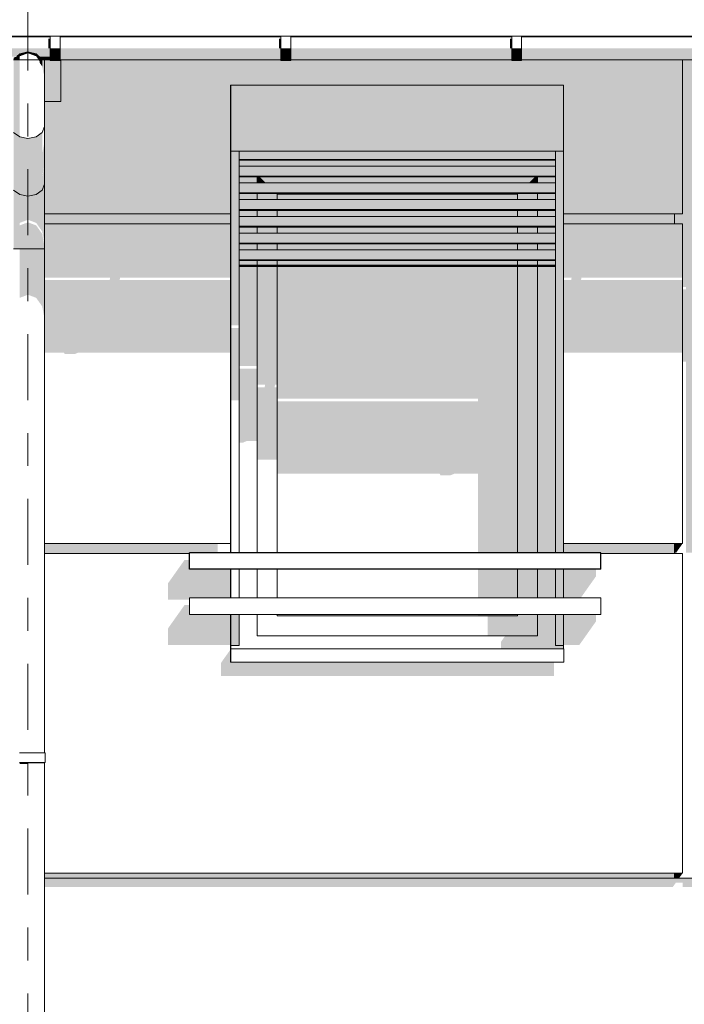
# Model space of a CAD drawing. Header units: metres. Extents: x -4 to 112, y -27 to 26.
# Tile 97 of 167: x 37.73 to 39.74, y 2.97 to 5.95. Entities that reach past the tile are written whole.
import ezdxf
from ezdxf.enums import TextEntityAlignment as Align

# ---------------------------------------------------------------- set-up
doc = ezdxf.new("R2010")
doc.units = ezdxf.units.M
doc.header["$MEASUREMENT"] = 0
doc.linetypes.add('Raster', pattern=[0.4, 0.2, -0.1, 0, -0.1])
for name, color, linetype in [('10 Wand außen', 7, 'Continuous'), ('20 Träger', 7, 'Continuous'), ('30 Dachaufbau', 7, 'Continuous'), ('30 Dachentwässerung', 7, 'Continuous'), ('40 Absturzsicherung', 7, 'Continuous'), ('50 Sanitäreinrichtung', 7, 'Continuous'), ('90 Achsraster', 7, 'Continuous'), ('94 Genehmigungsplanung Bemaßung', 7, 'Continuous')]:
    doc.layers.add(name, color=color, linetype=linetype)
doc.styles.add('ERSTELLTER_STIL_1', font='arial.ttf')
doc.styles.add('ERSTELLTER_STIL_2', font='arial.ttf')
doc.dimstyles.new('ERSTELLTER_STIL__1', dxfattribs={"dimtxt": 0.25, "dimasz": 0.19, "dimexe": 0.18, "dimexo": 0.1, "dimgap": 0, "dimtad": 1, "dimtih": 1, "dimtoh": 1, "dimzin": 0, "dimdsep": 46, "dimtxsty": 'ERSTELLTER_STIL_2', "dimblk": 'ARROWHEAD_6', "dimblk1": 'ARROWHEAD_6', "dimblk2": 'ARROWHEAD_6', "dimcen": 0.09, "dimclrd": 7, "dimclre": 7, "dimclrt": 7, "dimazin": 0, "dimtfac": 1, "dimtdec": 4, "dimtmove": 0, "dimatfit": 3, "dimfxl": 1, "dimtolj": 1, "dimtzin": 0, "dimarcsym": 0})

# ---------------------------------------------------------------- blocks, each defined once
blk = doc.blocks.new('Standard-Rastermarker[7]_1', base_point=(37.7511, 10))
at = {"layer": '90 Achsraster', "color": 14, "linetype": 'Raster', "lineweight": 18, "true_color": 0xa80000}
blk.add_line((37.7511, 9), (37.7511, -1), dxfattribs=at)
at = {"layer": '90 Achsraster', "color": 14, "lineweight": 18, "true_color": 0xa80000, "style": 'ERSTELLTER_STIL_1'}
for tag, p in [('AC_MarkerText_1_0', (37.7511, 10.5)), ('AC_MarkerText_1_1', (37.7511, -2.2))]:
    blk.add_attdef(tag, text='', height=0.3, rotation=360, dxfattribs=at).set_placement(p, align=Align.TOP_CENTER)
blk = doc.blocks.new('*D38', base_point=(27236.1321, 0))
at = {"layer": '94 Genehmigungsplanung Bemaßung', "color": 7, "linetype": 'Continuous', "lineweight": 13}
for p, q in [((17.3411, 9.2531), (17.3411, 9.6281)), ((58.1625, 9.2531), (58.1625, 9.6281)), ((17.4411, 9.5406), (17.2411, 9.3406)), ((58.0625, 9.3406), (58.2625, 9.5406)), ((17.1911, 9.4406), (17.3411, 9.4406)), ((17.3411, 9.4406), (58.1625, 9.4406)), ((58.1625, 9.4406), (58.3125, 9.4406))]:
    blk.add_line(p, q, dxfattribs=at)
at = {"layer": '94 Genehmigungsplanung Bemaßung', "color": 7, "lineweight": 13, "insert": (37.3228, 9.4906), "char_height": 0.25, "attachment_point": 7, "style": 'ERSTELLTER_STIL_2'}
blk.add_mtext('\\A1;{\\pql;\\fArial|b0|i0|c0|p0;\\W1.000000;40,82}', dxfattribs=at)
blk = doc.blocks.new('ARROWHEAD_6')
at = {"color": 0, "linetype": 'Continuous', "lineweight": 0}
for p, q in [((-0.5, -0.5), (0.5, 0.5)), ((0, 0), (-1, 0))]:
    blk.add_line(p, q, dxfattribs=at)

msp = doc.modelspace()

# ---------------------------------------------------------------- hatches: boundary and pattern name
at = {"layer": '10 Wand außen', "linetype": 'Continuous', "lineweight": 0, "true_color": 0x000000}
for points in [[(38.3668, 5.755), (38.3661, 5.755), (38.3661, 4.9029), (38.3668, 4.9029)], [(38.3668, 5.555), (38.3718, 5.555), (38.3718, 5.755), (38.3668, 5.755)], [(38.3718, 5.755), (38.3718, 5.555), (39.3718, 5.555), (39.3718, 5.755)], [(39.3718, 5.555), (39.3761, 5.555), (39.3761, 5.755), (39.3718, 5.755)], [(38.3668, 5.0267), (38.3918, 5.0267), (38.3918, 5.555), (38.3668, 5.555)], [(38.3918, 5.555), (38.3918, 5.5529), (39.3518, 5.5529), (39.3518, 5.555)], [(38.3918, 5.5529), (38.3918, 5.5429), (39.3518, 5.5429), (39.3518, 5.5529)], [(38.3918, 5.5429), (38.3918, 5.5303), (39.3518, 5.5303), (39.3518, 5.5429)], [(38.3918, 5.5303), (38.3918, 5.5277), (39.3518, 5.5277), (39.3518, 5.5303)], [(38.4342, 5.5277), (38.3918, 5.5277), (38.3918, 5.5095), (38.4396, 5.5095)], [(39.3095, 5.5277), (38.4342, 5.5277), (38.4396, 5.5095), (39.3041, 5.5095)], [(39.3095, 5.5277), (39.3041, 5.5095), (39.3518, 5.5095), (39.3518, 5.5277)], [(39.3518, 4.3365), (39.3761, 4.3365), (39.3761, 5.555), (39.3518, 5.555)], [(38.3918, 5.5095), (38.3918, 5.5021), (39.3518, 5.5021), (39.3518, 5.5095)], [(38.3918, 5.4921), (39.3518, 5.4921), (39.3518, 5.5021), (38.3918, 5.5021)], [(38.3918, 5.4921), (38.3918, 5.4795), (39.3518, 5.4795), (39.3518, 5.4921)], [(38.3918, 5.4795), (38.3918, 5.4769), (39.3518, 5.4769), (39.3518, 5.4795)], [(38.3918, 5.4587), (38.4468, 5.4587), (38.4468, 5.4769), (38.3918, 5.4769)], [(38.4468, 5.4587), (38.4731, 5.4587), (38.4549, 5.4769), (38.4468, 5.4769)], [(38.4549, 5.4769), (38.4731, 5.4587), (39.2706, 5.4587), (39.2888, 5.4769)], [(39.2706, 5.4587), (39.2968, 5.4587), (39.2968, 5.4769), (39.2888, 5.4769)], [(39.3518, 5.4769), (39.2968, 5.4769), (39.2968, 5.4587), (39.3518, 5.4587)], [(38.3918, 5.4513), (39.3518, 5.4513), (39.3518, 5.4587), (38.3918, 5.4587)], [(38.3918, 5.4513), (38.3918, 5.4413), (39.3518, 5.4413), (39.3518, 5.4513)], [(38.3918, 5.4413), (38.3918, 5.4287), (39.3518, 5.4287), (39.3518, 5.4413)], [(38.3918, 5.4262), (39.3518, 5.4262), (39.3518, 5.4287), (38.3918, 5.4287)], [(38.3918, 5.408), (38.4468, 5.408), (38.4468, 5.4262), (38.3918, 5.4262)], [(38.3918, 5.408), (38.3918, 5.4006), (39.3518, 5.4006), (39.3518, 5.408)], [(38.4468, 5.4262), (38.4468, 5.408), (38.5068, 5.408), (38.5068, 5.425), (38.5057, 5.4262)], [(38.5057, 5.4262), (38.5068, 5.425), (39.2368, 5.425), (39.238, 5.4262)], [(39.2368, 5.425), (38.5068, 5.425), (38.5068, 5.408), (39.2368, 5.408)], [(39.238, 5.4262), (39.2368, 5.425), (39.2368, 5.408), (39.2968, 5.408), (39.2968, 5.4262)], [(39.2968, 5.408), (39.3518, 5.408), (39.3518, 5.4262), (39.2968, 5.4262)], [(38.3918, 5.4006), (38.3918, 5.3906), (39.3518, 5.3906), (39.3518, 5.4006)], [(38.3918, 5.3906), (38.3918, 5.378), (39.3518, 5.378), (39.3518, 5.3906)], [(38.3918, 5.378), (38.3918, 5.3754), (39.3518, 5.3754), (39.3518, 5.378)], [(38.3918, 5.3572), (38.4468, 5.3572), (38.4468, 5.3754), (38.3918, 5.3754)], [(38.3918, 5.3572), (38.3918, 5.3498), (39.3518, 5.3498), (39.3518, 5.3572)], [(38.3918, 5.3398), (39.3518, 5.3398), (39.3518, 5.3498), (38.3918, 5.3498)], [(38.5068, 5.3754), (38.4468, 5.3754), (38.4468, 5.3572), (38.5068, 5.3572)], [(38.5068, 5.3754), (38.5068, 5.3572), (39.2368, 5.3572), (39.2368, 5.3754)], [(39.2368, 5.3754), (39.2368, 5.3572), (39.2968, 5.3572), (39.2968, 5.3754)], [(39.2968, 5.3754), (39.2968, 5.3572), (39.3518, 5.3572), (39.3518, 5.3754)], [(38.3918, 5.3398), (38.3918, 5.3272), (39.3518, 5.3272), (39.3518, 5.3398)], [(38.3918, 5.3272), (38.3918, 5.3246), (39.3518, 5.3246), (39.3518, 5.3272)], [(38.3918, 5.3246), (38.3918, 5.3064), (38.4468, 5.3064), (38.4468, 5.3246)], [(38.4468, 5.3064), (38.5068, 5.3064), (38.5068, 5.3246), (38.4468, 5.3246)], [(38.5068, 5.3064), (39.2368, 5.3064), (39.2368, 5.3246), (38.5068, 5.3246)], [(39.2368, 5.3246), (39.2368, 5.3064), (39.2968, 5.3064), (39.2968, 5.3246)], [(39.2968, 5.3064), (39.3518, 5.3064), (39.3518, 5.3246), (39.2968, 5.3246)], [(38.3918, 5.3064), (38.3918, 5.299), (39.3518, 5.299), (39.3518, 5.3064)], [(38.3918, 5.289), (39.3518, 5.289), (39.3518, 5.299), (38.3918, 5.299)], [(38.3918, 5.289), (38.3918, 5.2764), (39.3518, 5.2764), (39.3518, 5.289)], [(38.3918, 5.2764), (38.3918, 5.2739), (39.3518, 5.2739), (39.3518, 5.2764)], [(38.4468, 5.2739), (38.3918, 5.2739), (38.3918, 5.2557), (38.4468, 5.2557)], [(38.4468, 5.2557), (38.5068, 5.2557), (38.5068, 5.2739), (38.4468, 5.2739)], [(38.5068, 5.2557), (39.2368, 5.2557), (39.2368, 5.2739), (38.5068, 5.2739)], [(39.2968, 5.2739), (39.2368, 5.2739), (39.2368, 5.2557), (39.2968, 5.2557)], [(39.2968, 5.2557), (39.3518, 5.2557), (39.3518, 5.2739), (39.2968, 5.2739)], [(38.3918, 5.2557), (38.3918, 5.2483), (39.3518, 5.2483), (39.3518, 5.2557)], [(38.3918, 5.2483), (38.3918, 5.2383), (39.3518, 5.2383), (39.3518, 5.2483)], [(39.3518, 5.2383), (38.3918, 5.2383), (38.3918, 5.2257), (39.3518, 5.2257)], [(38.3918, 5.2231), (39.3518, 5.2231), (39.3518, 5.2257), (38.3918, 5.2257)], [(38.4468, 5.2231), (38.3918, 5.2231), (38.3918, 5.2095), (38.4468, 5.2095)], [(38.3918, 5.2095), (38.3918, 5.2065), (39.3518, 5.2065), (39.3518, 5.2095)], [(38.3918, 5.2065), (38.3918, 5.205), (39.3518, 5.205), (39.3518, 5.2065)], [(38.3918, 5.205), (38.3918, 4.9029), (38.4468, 4.9029), (38.4468, 5.205)], [(38.4468, 5.2095), (38.5068, 5.2095), (38.5068, 5.2231), (38.4468, 5.2231)], [(38.4468, 4.619), (38.5068, 4.619), (38.5068, 4.8387), (38.4992, 4.8387), (38.5007, 4.8464), (38.5068, 4.8464), (38.5068, 5.205), (38.4468, 5.205), (38.4468, 4.8464), (38.4707, 4.8464), (38.4692, 4.8387), (38.4468, 4.8387)], [(38.5068, 5.2095), (39.2368, 5.2095), (39.2368, 5.2231), (38.5068, 5.2231)], [(39.2368, 5.205), (38.5068, 5.205), (38.5068, 4.8039), (39.1161, 4.8039), (39.1161, 4.7963), (38.5068, 4.7963), (38.5068, 4.5765), (39.0005, 4.5765), (39.0026, 4.5716), (39.0326, 4.5716), (39.0444, 4.5765), (39.1161, 4.5765), (39.1161, 4.3365), (39.2368, 4.3365)], [(39.2368, 5.2231), (39.2368, 5.2095), (39.2968, 5.2095), (39.2968, 5.2231)], [(39.2368, 4.3365), (39.2968, 4.3365), (39.2968, 5.205), (39.2368, 5.205)], [(39.2968, 5.2095), (39.3518, 5.2095), (39.3518, 5.2231), (39.2968, 5.2231)], [(39.3518, 5.205), (39.2968, 5.205), (39.2968, 4.3365), (39.3518, 4.3365)], [(38.3668, 4.7993), (38.3918, 4.7993), (38.3918, 5.019), (38.3668, 5.019)], [(38.3661, 4.6755), (38.3668, 4.6755), (38.3668, 4.8953), (38.3661, 4.8953)], [(38.3918, 4.8953), (38.3918, 4.6706), (38.4026, 4.6706), (38.4144, 4.6755), (38.4468, 4.6755), (38.4468, 4.8953)], [(39.2368, 4.2865), (39.1161, 4.2865), (39.1161, 4.1998), (39.2368, 4.1998)], [(39.2368, 4.1998), (39.2968, 4.1998), (39.2968, 4.2865), (39.2368, 4.2865)], [(39.2968, 4.1998), (39.3518, 4.1998), (39.3518, 4.2865), (39.2968, 4.2865)], [(39.3518, 4.1998), (39.3761, 4.1998), (39.3761, 4.2865), (39.3518, 4.2865)], [(38.3668, 4.055), (38.3918, 4.055), (38.3918, 4.1498), (38.3668, 4.1498)], [(39.1161, 4.145), (39.2368, 4.145), (39.2368, 4.1498), (39.1161, 4.1498)], [(39.1461, 4.145), (39.1461, 4.085), (39.2968, 4.085), (39.2368, 4.145)], [(39.2368, 4.1498), (39.2368, 4.145), (39.2968, 4.085), (39.2968, 4.1498)], [(39.3518, 4.1498), (39.2968, 4.1498), (39.2968, 4.085), (39.3368, 4.045), (39.3761, 4.045), (39.3761, 4.055), (39.3518, 4.055)], [(39.3518, 4.055), (39.3761, 4.055), (39.3761, 4.1498), (39.3518, 4.1498)], [(38.408, 4.0462), (38.4068, 4.045), (39.3368, 4.045), (39.2968, 4.085), (39.1993, 4.085), (39.1861, 4.0663), (39.1861, 4.0462)], [(38.3661, 4.005), (38.3668, 4.005), (38.3668, 4.0462), (38.3661, 4.0462)], [(38.408, 4.0462), (38.3668, 4.0462), (38.3668, 4.045), (38.4068, 4.045)], [(58.1625, 3.35), (37.8011, 3.35), (37.8011, 3.3226), (39.7075, 3.3226), (39.7169, 3.3359), (39.7375, 3.3359), (39.7375, 3.3226), (41.7075, 3.3226), (41.7169, 3.3359), (41.7375, 3.3359), (41.7375, 3.3226), (43.7075, 3.3226), (43.7169, 3.3359), (43.7375, 3.3359), (43.7375, 3.3226), (45.7075, 3.3226), (45.7169, 3.3359), (45.7375, 3.3359), (45.7375, 3.3226), (47.7075, 3.3226), (47.7169, 3.3359), (47.7375, 3.3359), (47.7375, 3.3226), (48.6795, 3.3226), (48.6781, 3.3205), (48.6932, 3.3205), (48.6932, 3.3412), (48.6944, 3.344), (48.6972, 3.3452), (48.7142, 3.3452), (48.7171, 3.344), (48.7182, 3.3412), (48.7182, 3.3242), (48.7182, 3.3226), (49.4969, 3.3226), (49.4955, 3.3205), (49.5106, 3.3205), (49.5106, 3.3412), (49.5118, 3.344), (49.5146, 3.3452), (49.5316, 3.3452), (49.5344, 3.344), (49.5356, 3.3412), (49.5356, 3.3242), (49.5356, 3.3226), (49.7075, 3.3226), (49.7169, 3.3359), (49.7375, 3.3359), (49.7375, 3.3226), (50.3195, 3.3226), (50.3181, 3.3205), (50.3332, 3.3205), (50.3332, 3.3412), (50.3344, 3.344), (50.3372, 3.3452), (50.3542, 3.3452), (50.357, 3.344), (50.3582, 3.3412), (50.3582, 3.3242), (50.3582, 3.3226), (51.1424, 3.3226), (51.141, 3.3205), (51.1561, 3.3205), (51.1561, 3.3412), (51.1573, 3.344), (51.1601, 3.3452), (51.1771, 3.3452), (51.1799, 3.344), (51.1811, 3.3412), (51.1811, 3.3242), (51.1811, 3.3226), (51.7075, 3.3226), (51.7169, 3.3359), (51.7375, 3.3359), (51.7375, 3.3226), (51.9653, 3.3226), (51.9639, 3.3205), (51.979, 3.3205), (51.979, 3.3412), (51.9802, 3.344), (51.983, 3.3452), (52, 3.3452), (52.0028, 3.344), (52.004, 3.3412), (52.004, 3.3242), (52.004, 3.3226), (52.7887, 3.3226), (52.7873, 3.3205), (52.8023, 3.3205), (52.8023, 3.3412), (52.8035, 3.344), (52.8063, 3.3452), (52.8233, 3.3452), (52.8262, 3.344), (52.8273, 3.3412), (52.8273, 3.3242), (52.8273, 3.3226), (53.6122, 3.3226), (53.6108, 3.3205), (53.6258, 3.3205), (53.6259, 3.3412), (53.6271, 3.344), (53.6299, 3.3452), (53.6469, 3.3452), (53.6497, 3.344), (53.6509, 3.3412), (53.6509, 3.3242), (53.6509, 3.3226), (53.7075, 3.3226), (53.7169, 3.3359), (53.7375, 3.3359), (53.7375, 3.3226), (54.4366, 3.3226), (54.4352, 3.3205), (54.4503, 3.3205), (54.4503, 3.3412), (54.4515, 3.344), (54.4543, 3.3452), (54.4713, 3.3452), (54.4741, 3.344), (54.4753, 3.3412), (54.4753, 3.3242), (54.4753, 3.3226), (55.2566, 3.3226), (55.2552, 3.3205), (55.2702, 3.3205), (55.2703, 3.3412), (55.2714, 3.344), (55.2743, 3.3452), (55.2913, 3.3452), (55.2941, 3.344), (55.2953, 3.3412), (55.2953, 3.3242), (55.2953, 3.3226), (55.7075, 3.3226), (55.7169, 3.3359), (55.7375, 3.3359), (55.7375, 3.3226), (56.0829, 3.3226), (56.0815, 3.3205), (56.0965, 3.3205), (56.0966, 3.3412), (56.0977, 3.344), (56.1006, 3.3452), (56.1176, 3.3452), (56.1204, 3.344), (56.1216, 3.3412), (56.1216, 3.3242), (56.1216, 3.3226), (56.9071, 3.3226), (56.9057, 3.3205), (56.9207, 3.3205), (56.9208, 3.3412), (56.9219, 3.344), (56.9248, 3.3452), (56.9418, 3.3452), (56.9446, 3.344), (56.9458, 3.3412), (56.9458, 3.3242), (56.9458, 3.3226), (57.7075, 3.3226), (57.7169, 3.3359), (57.7375, 3.3359), (57.7375, 3.3358), (57.736, 3.3358), (57.7332, 3.3347), (57.7235, 3.3205), (57.7386, 3.3205), (57.7386, 3.3412), (57.7398, 3.344), (57.7426, 3.3452), (57.7596, 3.3452), (57.7624, 3.344), (57.7636, 3.3412), (57.7636, 3.3242), (57.7636, 3.3226), (58.1625, 3.3226)]]:
    msp.add_hatch(color=18, dxfattribs=at).paths.add_polyline_path(points)
at = {"layer": '20 Träger', "linetype": 'Continuous', "lineweight": 0, "true_color": 0x000000}
for points in [[(37.6511, 5.9044), (37.6511, 5.9024), (37.8188, 5.9024), (37.8188, 5.9044)], [(37.8488, 5.9044), (37.8488, 5.9024), (37.8511, 5.9024), (37.8511, 5.9044)], [(37.8011, 5.7056), (37.8511, 5.7056), (37.8511, 5.8324), (37.8488, 5.8324), (37.8488, 5.8304), (37.8188, 5.8304), (37.8188, 5.8324), (37.8011, 5.8324)]]:
    msp.add_hatch(color=18, dxfattribs=at).paths.add_polyline_path(points)
at = {"layer": '30 Dachentwässerung', "linetype": 'Continuous', "lineweight": 0, "true_color": 0x000000}
for points in [[(37.8188, 5.8965), (37.8133, 5.8965), (37.8133, 5.8674), (37.8188, 5.8674)], [(38.5188, 5.8965), (38.5133, 5.8965), (38.5133, 5.8674), (38.5188, 5.8674)], [(39.2188, 5.8965), (39.2133, 5.8965), (39.2133, 5.8674), (39.2188, 5.8674)], [(37.6338, 5.8674), (37.6338, 5.8418), (37.7178, 5.8418), (37.7261, 5.8501), (37.7511, 5.8568), (37.7761, 5.8501), (37.7844, 5.8418), (37.8188, 5.8418), (37.8188, 5.8674)], [(37.7511, 5.8568), (37.7261, 5.8501), (37.7261, 5.8429), (37.7511, 5.8524)], [(37.7511, 5.8568), (37.7511, 5.8524), (37.7761, 5.8429), (37.7761, 5.8501)], [(37.8188, 5.8403), (37.8488, 5.8403), (37.8488, 5.8674), (37.8188, 5.8674)], [(37.8488, 5.8418), (38.5188, 5.8418), (38.5188, 5.8674), (37.8488, 5.8674)], [(38.5188, 5.8403), (38.5488, 5.8403), (38.5488, 5.8674), (38.5188, 5.8674)], [(38.5488, 5.8674), (38.5488, 5.8418), (39.2188, 5.8418), (39.2188, 5.8674)], [(39.2188, 5.8403), (39.2488, 5.8403), (39.2488, 5.8674), (39.2188, 5.8674)], [(39.9188, 5.8674), (39.2488, 5.8674), (39.2488, 5.8418), (39.9188, 5.8418)], [(37.7261, 5.8501), (37.7178, 5.8418), (37.7078, 5.8391), (37.7078, 5.8324), (37.7261, 5.8324)], [(37.7261, 5.8324), (37.7078, 5.8324), (37.7078, 5.6119), (37.7261, 5.5988)], [(37.7844, 5.8418), (37.7761, 5.8501), (37.7761, 5.8429), (37.7835, 5.8324), (37.7944, 5.8324), (37.7944, 5.8391)], [(37.7835, 5.8324), (37.786, 5.8289), (37.7871, 5.8225), (37.7944, 5.8122), (37.7944, 5.8324)], [(37.7844, 5.8418), (37.7944, 5.8391), (37.8011, 5.8324), (37.8188, 5.8324), (37.8188, 5.8418)], [(37.7944, 5.8391), (37.7944, 5.8324), (37.8011, 5.8324)], [(37.7944, 5.8324), (37.7944, 5.8122), (37.7976, 5.795), (37.8001, 5.7867), (37.8011, 5.7817), (37.8011, 5.8324)], [(37.8188, 5.8304), (37.8488, 5.8304), (37.8488, 5.8403), (37.8188, 5.8403)], [(37.8488, 5.8418), (37.8488, 5.8324), (38.5188, 5.8324), (38.5188, 5.8418)], [(38.5188, 5.8304), (38.5488, 5.8304), (38.5488, 5.8403), (38.5188, 5.8403)], [(39.2188, 5.8418), (38.5488, 5.8418), (38.5488, 5.8324), (39.2188, 5.8324)], [(39.2188, 5.8304), (39.2488, 5.8304), (39.2488, 5.8403), (39.2188, 5.8403)], [(39.2488, 5.8418), (39.2488, 5.8324), (39.9188, 5.8324), (39.9188, 5.8418)], [(37.7078, 5.6119), (37.7078, 5.4369), (37.7261, 5.4237), (37.7261, 5.5988)], [(37.7511, 5.594), (37.7261, 5.5988), (37.7261, 5.4237), (37.7511, 5.4189)], [(37.7761, 5.5988), (37.7511, 5.594), (37.7511, 5.4189), (37.7761, 5.4237)], [(37.7761, 5.5988), (37.7761, 5.4237), (37.7944, 5.4369), (37.7944, 5.6119)], [(37.8011, 5.5822), (37.7944, 5.5475), (37.7944, 5.4786), (37.8011, 5.5133)], [(37.8011, 5.4548), (37.8011, 5.5109), (37.7944, 5.4762), (37.7944, 5.4369)], [(37.7078, 5.4369), (37.7078, 5.2585), (37.7261, 5.2585), (37.7261, 5.4237)], [(37.7761, 5.4237), (37.7761, 5.3375), (37.7944, 5.3116), (37.7944, 5.4369)], [(37.8011, 5.4548), (37.7944, 5.4369), (37.7944, 5.3116), (37.8011, 5.2763)], [(37.7511, 5.4189), (37.7261, 5.4237), (37.7261, 5.3375), (37.7511, 5.347)], [(37.7761, 5.4237), (37.7511, 5.4189), (37.7511, 5.347), (37.7761, 5.3375)], [(37.7261, 5.2585), (37.7511, 5.2585), (37.7511, 5.3393), (37.7261, 5.3299)], [(37.7511, 5.2585), (37.7761, 5.2585), (37.7761, 5.3299), (37.7511, 5.3393)], [(37.7761, 5.2585), (37.7944, 5.2585), (37.7944, 5.304), (37.7761, 5.3299)], [(37.7944, 5.2585), (37.8011, 5.2585), (37.8011, 5.2686), (37.7944, 5.304)], [(37.7511, 5.2585), (37.7261, 5.2585), (37.7261, 5.1101), (37.7511, 5.1196)], [(37.7511, 5.2585), (37.7511, 5.1196), (37.7761, 5.1101), (37.7761, 5.2585)], [(37.7761, 5.1101), (37.7944, 5.0842), (37.7944, 5.2585), (37.7761, 5.2585)], [(37.7944, 5.2585), (37.7944, 5.0842), (37.8011, 5.0489), (37.8011, 5.2585)], [(37.7511, 3.7), (37.7261, 3.7), (37.7261, 3.6959), (37.7482, 3.6959), (37.7511, 3.6977)], [(37.7761, 3.7), (37.7511, 3.7), (37.7511, 3.6977), (37.7754, 3.6977), (37.7761, 3.698)], [(37.7761, 3.698), (37.7944, 3.698), (37.7944, 3.7), (37.7761, 3.7)], [(37.7944, 3.7), (37.7944, 3.698), (37.7945, 3.6977), (37.8011, 3.6977), (37.8011, 3.7)]]:
    msp.add_hatch(color=18, dxfattribs=at).paths.add_polyline_path(points)
at = {"layer": '50 Sanitäreinrichtung', "linetype": 'Continuous', "lineweight": 0, "true_color": 0x000000}
for points in [[(37.8511, 5.9044), (37.8511, 5.9024), (38.5188, 5.9024), (38.5188, 5.9044)], [(38.5488, 5.9044), (38.5488, 5.9024), (39.2188, 5.9024), (39.2188, 5.9044)], [(39.7375, 5.9044), (39.2488, 5.9044), (39.2488, 5.9024), (39.7375, 5.9024)], [(39.7375, 5.9044), (39.7375, 5.9024), (39.7675, 5.9024), (39.7675, 5.9044)], [(37.8011, 5.7056), (37.8011, 5.365), (38.3661, 5.365), (38.3661, 5.755), (39.3761, 5.755), (39.3761, 5.365), (39.7375, 5.365), (39.7375, 5.8324), (39.2488, 5.8324), (39.2488, 5.8304), (39.2188, 5.8304), (39.2188, 5.8324), (38.5488, 5.8324), (38.5488, 5.8304), (38.5188, 5.8304), (38.5188, 5.8324), (37.8511, 5.8324), (37.8511, 5.7056)], [(39.7125, 5.335), (39.7375, 5.335), (39.7375, 5.1433), (39.7475, 5.1433), (39.7475, 5.1357), (39.7375, 5.1357), (39.7375, 4.916), (39.7475, 4.916), (39.7475, 4.3367), (39.7925, 4.3367), (39.7925, 4.365), (39.7675, 4.365), (39.7675, 5.335), (39.7925, 5.335), (39.7925, 5.365), (39.7675, 5.365), (39.7675, 5.8324), (39.7375, 5.8324), (39.7375, 5.365), (39.7125, 5.365)], [(37.8011, 5.365), (37.8011, 5.335), (38.3661, 5.335), (38.3661, 5.365)], [(39.7125, 5.365), (39.3761, 5.365), (39.3761, 5.335), (39.7125, 5.335)], [(37.8011, 5.335), (37.8011, 5.1716), (38.0007, 5.1716), (37.9992, 5.164), (37.8011, 5.164), (37.8011, 4.9442), (37.8605, 4.9442), (37.8626, 4.9393), (37.8926, 4.9393), (37.9044, 4.9442), (38.3661, 4.9442), (38.3661, 5.164), (38.0292, 5.164), (38.0307, 5.1716), (38.3661, 5.1716), (38.3661, 5.335)], [(39.3761, 4.9442), (39.7375, 4.9442), (39.7375, 5.164), (39.4292, 5.164), (39.4307, 5.1716), (39.7375, 5.1716), (39.7375, 5.335), (39.3761, 5.335), (39.3761, 5.1716), (39.4007, 5.1716), (39.3992, 5.164), (39.3761, 5.164)], [(38.3266, 4.365), (37.8011, 4.365), (37.8011, 4.335), (38.2415, 4.335), (38.2415, 4.3365), (38.3266, 4.3365)], [(39.7125, 4.365), (39.3761, 4.365), (39.3761, 4.3365), (39.4896, 4.3365), (39.4896, 4.335), (39.7125, 4.335)], [(39.7125, 4.365), (39.7125, 4.3367), (39.7175, 4.3367), (39.7375, 4.365)], [(38.2262, 4.3149), (38.1762, 4.2442), (38.1762, 4.1942), (38.2415, 4.1942), (38.2415, 4.1998), (38.3661, 4.1998), (38.3661, 4.2865), (38.2415, 4.2865), (38.2415, 4.3149)], [(39.3761, 4.1998), (39.4282, 4.1998), (39.4743, 4.2649), (39.4743, 4.2865), (39.3761, 4.2865)], [(38.1762, 4.1074), (38.1762, 4.0574), (38.3661, 4.0574), (38.3661, 4.1498), (38.2415, 4.1498), (38.2415, 4.1781), (38.2262, 4.1781)], [(39.3761, 4.1498), (39.3761, 4.0574), (39.4243, 4.0574), (39.4743, 4.1281), (39.4743, 4.1498)], [(38.3661, 4.0439), (38.3368, 4.0026), (38.3368, 3.9626), (39.3468, 3.9626), (39.3468, 4.0026), (39.3486, 4.005), (39.2876, 4.005), (38.3661, 4.005)], [(37.8031, 3.7), (37.8011, 3.7), (37.8011, 3.6972)], [(39.7125, 3.365), (37.8011, 3.365), (37.8011, 3.35), (39.7125, 3.35)], [(39.7125, 3.365), (39.7125, 3.35), (39.7269, 3.35), (39.7375, 3.365)]]:
    msp.add_hatch(color=18, dxfattribs=at).paths.add_polyline_path(points)

# ---------------------------------------------------------------- linework, layer by layer
at = {"layer": '10 Wand außen', "color": 7, "linetype": 'Continuous', "lineweight": 13}
for p, q in [((38.3668, 5.555), (38.3668, 5.755)), ((38.3718, 5.555), (38.3668, 5.555)), ((38.3668, 4.3365), (38.3668, 5.555)), ((39.3718, 5.555), (38.3718, 5.555)), ((38.3918, 5.5416), (38.3918, 5.555)), ((38.3918, 5.5416), (38.3918, 5.5303)), ((38.3918, 5.5303), (38.3918, 5.5277)), ((38.3918, 5.5303), (39.3518, 5.5303)), ((38.3918, 5.4908), (38.3918, 5.5277)), ((38.3918, 5.5277), (39.3518, 5.5277)), ((39.3518, 5.5416), (39.3518, 5.555)), ((39.3518, 5.5416), (39.3518, 5.5303)), ((39.3518, 5.5303), (39.3518, 5.5277)), ((39.3518, 5.4908), (39.3518, 5.5277)), ((39.3761, 5.555), (39.3718, 5.555)), ((38.3918, 5.5095), (39.3518, 5.5095)), ((38.3918, 5.4908), (38.3918, 5.4795)), ((38.3918, 5.4795), (38.3918, 5.4769)), ((38.3918, 5.4795), (39.3518, 5.4795)), ((38.3918, 5.4401), (38.3918, 5.4769)), ((38.3918, 5.4769), (39.3518, 5.4769)), ((39.3518, 5.4908), (39.3518, 5.4795)), ((39.3518, 5.4795), (39.3518, 5.4769)), ((39.3518, 5.4401), (39.3518, 5.4769)), ((38.3918, 5.4587), (39.3518, 5.4587)), ((38.3918, 5.4401), (38.3918, 5.4287)), ((39.3518, 5.4401), (39.3518, 5.4287)), ((38.3918, 5.4287), (38.3918, 5.4262)), ((38.3918, 5.4287), (39.3518, 5.4287)), ((38.3918, 5.3893), (38.3918, 5.4262)), ((38.3918, 5.4262), (39.3518, 5.4262)), ((38.3918, 5.408), (39.3518, 5.408)), ((39.3518, 5.4287), (39.3518, 5.4262)), ((39.3518, 5.3893), (39.3518, 5.4262)), ((38.3918, 5.3893), (38.3918, 5.378)), ((38.3918, 5.378), (38.3918, 5.3754)), ((38.3918, 5.378), (39.3518, 5.378)), ((39.3518, 5.3893), (39.3518, 5.378)), ((39.3518, 5.378), (39.3518, 5.3754)), ((38.3918, 5.3385), (38.3918, 5.3754)), ((38.3918, 5.3754), (39.3518, 5.3754)), ((38.3918, 5.3572), (39.3518, 5.3572)), ((39.3518, 5.3385), (39.3518, 5.3754)), ((38.3918, 5.3385), (38.3918, 5.3272)), ((38.3918, 5.3272), (38.3918, 5.3246)), ((38.3918, 5.3272), (39.3518, 5.3272)), ((38.3918, 5.2878), (38.3918, 5.3246)), ((38.3918, 5.3246), (39.3518, 5.3246)), ((39.3518, 5.3385), (39.3518, 5.3272)), ((39.3518, 5.3272), (39.3518, 5.3246)), ((39.3518, 5.2878), (39.3518, 5.3246)), ((38.3918, 5.3064), (39.3518, 5.3064)), ((38.3918, 5.2878), (38.3918, 5.2764)), ((39.3518, 5.2878), (39.3518, 5.2764)), ((38.3918, 5.2764), (38.3918, 5.2739)), ((38.3918, 5.2764), (39.3518, 5.2764)), ((38.3918, 5.237), (38.3918, 5.2739)), ((38.3918, 5.2739), (39.3518, 5.2739)), ((39.3518, 5.2764), (39.3518, 5.2739)), ((39.3518, 5.237), (39.3518, 5.2739)), ((38.3918, 5.2557), (39.3518, 5.2557)), ((38.3918, 5.237), (38.3918, 5.2257)), ((39.3518, 5.237), (39.3518, 5.2257)), ((38.3918, 5.2257), (38.3918, 5.2231)), ((38.3918, 5.2257), (39.3518, 5.2257)), ((38.3918, 5.2095), (38.3918, 5.2231)), ((38.3918, 5.2231), (39.3518, 5.2231)), ((38.3918, 5.2095), (38.3918, 5.2065)), ((38.3918, 5.2095), (39.3518, 5.2095)), ((38.3918, 5.2065), (38.3918, 5.205)), ((38.3918, 5.2065), (39.3518, 5.2065)), ((38.3918, 4.3365), (38.3918, 5.205)), ((38.3918, 5.205), (39.3518, 5.205)), ((39.3518, 5.2257), (39.3518, 5.2231)), ((39.3518, 5.2095), (39.3518, 5.2231)), ((39.3518, 5.2095), (39.3518, 5.2065)), ((39.3518, 5.2065), (39.3518, 5.205)), ((39.3518, 4.3365), (39.3518, 5.205)), ((38.3668, 4.1998), (38.3668, 4.2865)), ((38.3918, 4.1998), (38.3918, 4.2865)), ((39.3518, 4.1998), (39.3518, 4.2865)), ((38.3668, 4.055), (38.3668, 4.1498)), ((38.3918, 4.055), (38.3918, 4.1498)), ((39.3518, 4.055), (39.3518, 4.1498)), ((38.3668, 4.055), (38.3918, 4.055)), ((38.3668, 4.045), (38.3668, 4.005)), ((39.3768, 4.045), (38.3668, 4.045)), ((39.3761, 4.055), (39.3518, 4.055)), ((39.3768, 4.045), (39.3768, 4.005)), ((39.3768, 4.005), (38.3668, 4.005)), ((39.7125, 3.35), (37.8011, 3.35))]:
    msp.add_line(p, q, dxfattribs=at)
at = {"layer": '10 Wand außen', "color": 7, "linetype": 'Continuous', "lineweight": 18}
for p, q in [((38.4468, 5.4769), (38.4468, 5.4587)), ((39.2968, 5.4587), (39.2968, 5.4769)), ((38.4468, 5.4262), (38.4468, 5.408)), ((38.5068, 5.408), (38.5068, 5.425)), ((38.5068, 5.425), (39.2368, 5.425)), ((39.2368, 5.408), (39.2368, 5.425)), ((39.2968, 5.408), (39.2968, 5.4262)), ((38.4468, 5.3754), (38.4468, 5.3572)), ((38.5068, 5.3572), (38.5068, 5.3754)), ((39.2368, 5.3572), (39.2368, 5.3754)), ((39.2968, 5.3572), (39.2968, 5.3754)), ((38.4468, 5.3246), (38.4468, 5.3064)), ((38.5068, 5.3064), (38.5068, 5.3246)), ((39.2368, 5.3064), (39.2368, 5.3246)), ((39.2968, 5.3064), (39.2968, 5.3246)), ((38.4468, 5.2739), (38.4468, 5.2557)), ((38.5068, 5.2557), (38.5068, 5.2739)), ((39.2368, 5.2557), (39.2368, 5.2739)), ((39.2968, 5.2557), (39.2968, 5.2739)), ((38.4468, 5.2231), (38.4468, 5.2095)), ((38.4468, 5.205), (38.4468, 4.3365)), ((38.5068, 5.2095), (38.5068, 5.2231)), ((38.5068, 4.3365), (38.5068, 5.205)), ((39.2368, 5.2095), (39.2368, 5.2231)), ((39.2368, 4.3365), (39.2368, 5.205)), ((39.2968, 5.2095), (39.2968, 5.2231)), ((39.2968, 4.3365), (39.2968, 5.205)), ((38.4468, 4.2865), (38.4468, 4.1998)), ((38.5068, 4.1998), (38.5068, 4.2865)), ((39.2368, 4.1998), (39.2368, 4.2865)), ((39.2968, 4.1998), (39.2968, 4.2865)), ((38.4468, 4.1498), (38.4468, 4.085)), ((38.5068, 4.145), (38.5068, 4.1498)), ((38.5068, 4.145), (39.2368, 4.145)), ((39.2368, 4.145), (39.2368, 4.1498)), ((39.2968, 4.085), (39.2968, 4.1498)), ((38.4468, 4.085), (38.8718, 4.085)), ((38.8718, 4.085), (39.2968, 4.085)), ((38.3668, 4.045), (38.3668, 4.055))]:
    msp.add_line(p, q, dxfattribs=at)
at = {"layer": '20 Träger', "color": 7, "linetype": 'Continuous', "lineweight": 18}
for p, q in [((37.8511, 5.9024), (37.8511, 5.9044)), ((37.8511, 5.7056), (37.8511, 5.8324)), ((37.8511, 5.7056), (37.8011, 5.7056))]:
    msp.add_line(p, q, dxfattribs=at)
at = {"layer": '30 Dachaufbau', "color": 7, "linetype": 'Continuous', "lineweight": 13}
for p, q in [((37.8188, 5.9044), (37.3561, 5.9044)), ((38.5188, 5.9044), (37.8488, 5.9044)), ((39.2188, 5.9044), (38.5488, 5.9044)), ((39.9188, 5.9044), (39.2488, 5.9044))]:
    msp.add_line(p, q, dxfattribs=at)
at = {"layer": '30 Dachentwässerung', "color": 7, "linetype": 'Continuous', "lineweight": 13}
for p, q in [((37.8188, 5.9024), (37.6338, 5.9024)), ((37.8188, 5.8674), (37.8188, 5.9044)), ((37.8188, 5.9044), (37.8488, 5.9044)), ((37.8488, 5.8674), (37.8488, 5.9044)), ((38.5188, 5.9024), (37.8488, 5.9024)), ((38.5188, 5.8674), (38.5188, 5.9044)), ((38.5188, 5.9044), (38.5488, 5.9044)), ((38.5488, 5.8674), (38.5488, 5.9044)), ((39.2188, 5.9024), (38.5488, 5.9024)), ((39.2188, 5.8674), (39.2188, 5.9044)), ((39.2188, 5.9044), (39.2488, 5.9044)), ((39.2488, 5.8674), (39.2488, 5.9044)), ((39.9188, 5.9024), (39.2488, 5.9024)), ((37.7261, 5.8501), (37.7511, 5.8568)), ((37.7511, 5.8568), (37.7761, 5.8501)), ((37.8188, 5.8403), (37.8188, 5.8674)), ((37.8488, 5.8403), (37.8488, 5.8674)), ((38.5188, 5.8403), (38.5188, 5.8674)), ((38.5488, 5.8403), (38.5488, 5.8674)), ((39.2188, 5.8403), (39.2188, 5.8674)), ((39.2488, 5.8403), (39.2488, 5.8674)), ((37.7261, 5.8324), (37.7078, 5.8324)), ((37.7178, 5.8418), (37.7261, 5.8501)), ((37.7511, 5.8324), (37.7261, 5.8324)), ((37.7761, 5.8324), (37.7511, 5.8324)), ((37.7761, 5.8501), (37.7844, 5.8418)), ((37.7944, 5.8324), (37.7761, 5.8324)), ((37.7844, 5.8418), (37.7944, 5.8391)), ((37.7944, 5.8391), (37.8011, 5.8324)), ((37.8011, 5.8324), (37.7944, 5.8324)), ((37.8188, 5.8324), (37.8011, 5.8324)), ((37.8011, 5.8324), (37.8011, 5.6299)), ((37.8188, 5.8304), (37.8188, 5.8403)), ((37.8188, 5.8304), (37.8488, 5.8304)), ((37.8488, 5.8304), (37.8488, 5.8403)), ((38.5188, 5.8324), (37.8488, 5.8324)), ((38.5188, 5.8304), (38.5188, 5.8403)), ((38.5188, 5.8304), (38.5488, 5.8304)), ((38.5488, 5.8304), (38.5488, 5.8403)), ((39.2188, 5.8324), (38.5488, 5.8324)), ((39.2188, 5.8304), (39.2188, 5.8403)), ((39.2188, 5.8304), (39.2488, 5.8304)), ((39.2488, 5.8304), (39.2488, 5.8403)), ((39.9188, 5.8324), (39.2488, 5.8324)), ((37.8011, 5.6299), (37.7944, 5.6119)), ((37.8011, 5.6299), (37.8011, 5.4548)), ((37.7261, 5.5988), (37.7078, 5.6119)), ((37.7511, 5.594), (37.7261, 5.5988)), ((37.7761, 5.5988), (37.7511, 5.594)), ((37.7944, 5.6119), (37.7761, 5.5988)), ((37.7261, 5.4237), (37.7078, 5.4369)), ((37.7944, 5.4369), (37.7761, 5.4237)), ((37.8011, 5.4548), (37.7944, 5.4369)), ((37.8011, 5.4548), (37.8011, 5.2585)), ((37.7511, 5.4189), (37.7261, 5.4237)), ((37.7761, 5.4237), (37.7511, 5.4189)), ((37.7261, 5.2585), (37.7078, 5.2585)), ((37.7511, 5.2585), (37.7261, 5.2585)), ((37.7761, 5.2585), (37.7511, 5.2585)), ((37.7944, 5.2585), (37.7761, 5.2585)), ((37.8011, 5.2585), (37.7944, 5.2585)), ((37.8011, 5.2585), (37.8011, 3.73)), ((37.7511, 3.73), (37.7251, 3.73)), ((37.7771, 3.73), (37.7511, 3.73)), ((37.7961, 3.73), (37.7771, 3.73)), ((37.8031, 3.73), (37.7961, 3.73)), ((37.8031, 3.7), (37.8031, 3.73)), ((37.7511, 3.7), (37.7251, 3.7)), ((37.7771, 3.7), (37.7511, 3.7)), ((37.7961, 3.7), (37.7771, 3.7)), ((37.8031, 3.7), (37.7961, 3.7)), ((37.8011, 3.7), (37.8011, 2.03))]:
    msp.add_line(p, q, dxfattribs=at)
at = {"layer": '40 Absturzsicherung', "color": 250, "linetype": 'Continuous', "lineweight": 25, "true_color": 0x191919}
for p, q in [((38.2415, 4.2865), (38.2415, 4.3365)), ((39.4896, 4.3365), (38.2415, 4.3365)), ((39.4896, 4.2865), (39.4896, 4.3365)), ((39.4896, 4.2865), (38.2415, 4.2865))]:
    msp.add_line(p, q, dxfattribs=at)
at = {"layer": '40 Absturzsicherung', "color": 7, "linetype": 'Continuous', "lineweight": 13}
for p, q in [((38.2415, 4.1498), (38.2415, 4.1998)), ((39.4896, 4.1998), (38.2415, 4.1998)), ((39.4896, 4.1498), (39.4896, 4.1998)), ((39.4896, 4.1498), (38.2415, 4.1498))]:
    msp.add_line(p, q, dxfattribs=at)
at = {"layer": '50 Sanitäreinrichtung', "color": 251, "linetype": 'Continuous', "lineweight": 18, "true_color": 0x5f5f5f}
for p, q in [((39.7375, 5.9024), (39.7375, 5.9044)), ((39.7375, 5.365), (39.7375, 5.8324)), ((38.3661, 5.755), (38.3661, 5.365)), ((39.3761, 5.755), (38.3661, 5.755)), ((39.3761, 5.365), (39.3761, 5.755)), ((38.3661, 5.365), (37.8011, 5.365)), ((38.3661, 5.365), (38.3661, 5.335)), ((39.3761, 5.335), (39.3761, 5.365)), ((39.7375, 5.365), (39.3761, 5.365)), ((39.7125, 5.335), (39.7125, 5.365)), ((38.3661, 5.335), (37.8011, 5.335)), ((38.3661, 5.335), (38.3661, 4.365)), ((39.7375, 5.335), (39.3761, 5.335)), ((39.3761, 5.335), (39.3761, 4.365)), ((39.7375, 4.365), (39.7375, 5.335)), ((38.3661, 4.365), (37.8011, 4.365)), ((38.3661, 4.365), (38.3661, 4.3365)), ((39.3761, 4.3365), (39.3761, 4.365)), ((39.7375, 4.365), (39.3761, 4.365)), ((39.7125, 4.335), (39.7125, 4.365)), ((38.2415, 4.335), (37.8011, 4.335)), ((39.7375, 4.335), (39.4896, 4.335)), ((39.7375, 3.365), (39.7375, 4.335)), ((38.3661, 4.2865), (38.3661, 4.1998)), ((39.3761, 4.2865), (39.3761, 4.1998)), ((38.3661, 4.1498), (38.3661, 4.005)), ((39.3761, 4.1498), (39.3761, 4.045)), ((38.3661, 4.005), (38.3668, 4.005)), ((39.7375, 3.365), (37.8011, 3.365)), ((39.7125, 3.35), (39.7125, 3.365)), ((39.7925, 3.35), (39.7125, 3.35))]:
    msp.add_line(p, q, dxfattribs=at)

# ---------------------------------------------------------------- block references
at = {"layer": '90 Achsraster', "color": 7, "linetype": 'Continuous', "lineweight": 18}
msp.add_blockref('Standard-Rastermarker[7]_1', (37.7511, 10), dxfattribs=at)

# ---------------------------------------------------------------- dimensions: what is measured, and where the dimension line sits
at = {"layer": '94 Genehmigungsplanung Bemaßung', "color": 7, "linetype": 'Continuous', "lineweight": 13}
dim = msp.add_linear_dim(base=(58.1625, 9.4406), p1=(17.3411, 1.2), p2=(58.1625, -0.1), dimstyle='ERSTELLTER_STIL__1', dxfattribs=at)
dim.commit()
dim.dimension.update_dxf_attribs({"geometry": '*D38', "text_midpoint": (37.7416, 9.6156), "dimtype": 160})

doc.saveas('drawing.dxf')
